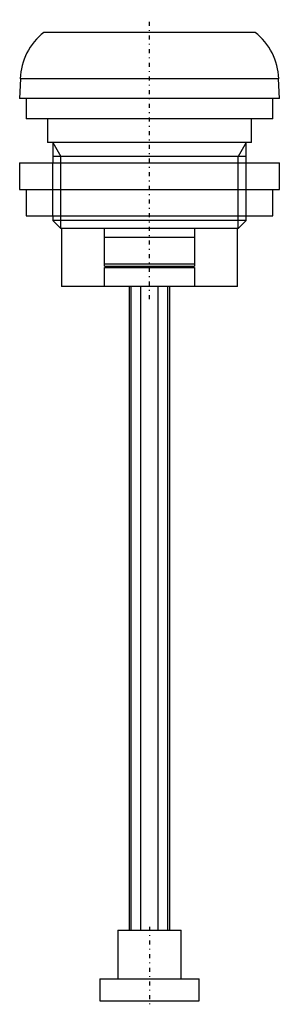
# Model space of a CAD drawing. Extents: x -15 to 15, y -81 to 30.
import ezdxf

# ---------------------------------------------------------------- set-up
doc = ezdxf.new("R2010")
doc.units = 0
doc.linetypes.add('CENTER', pattern=[1.5, 0.45, -0.5, 0.05, -0.5])
for name, color, linetype in [('AM_0', 7, 'CONTINUOUS'), ('AM_10', 7, 'CONTINUOUS'), ('AM_7', 7, 'CENTER')]:
    doc.layers.add(name, color=color, linetype=linetype)

msp = doc.modelspace()

# ---------------------------------------------------------------- linework, layer by layer
at = {"layer": 'AM_0', "color": 7, "linetype": 'CONTINUOUS'}
for p, q in [((12.01, 28.8), (-12.01, 28.8)), ((-14.67, 23.55), (-14.75, 21.3)), ((14.67, 23.55), (-14.67, 23.55)), ((14.75, 21.3), (14.67, 23.55)), ((14.75, 21.3), (-14.75, 21.3)), ((-14, 21.3), (-14, 19)), ((14, 19), (14, 21.3)), ((14, 19), (-14, 19)), ((-11.6, 19), (-11.6, 16.3)), ((11.6, 16.3), (11.6, 19)), ((11.6, 16.3), (-11.6, 16.3)), ((-11, 16.3), (-11, 14)), ((11, 14), (11, 16.3)), ((-14.75, 14), (-14.75, 11)), ((-14.75, 14), (14.75, 14)), ((14.75, 11), (14.75, 14)), ((-14.75, 11), (14.75, 11)), ((-14, 11), (-14, 8)), ((14, 8), (14, 11)), ((-14, 8), (14, 8)), ((-11, 8), (-11, 7.47)), ((11, 7.47), (11, 8)), ((-11, 7.47), (-10.08, 6.55)), ((11, 7.47), (-11, 7.47)), ((10.08, 6.55), (11, 7.47)), ((10.08, 6.55), (-10.08, 6.55)), ((-10, 6.55), (-10, 0)), ((-5.1, 2.3), (-5.1, 6.55)), ((-5.1, 5.6), (5.1, 5.6)), ((5.1, 6.55), (5.1, 2.3)), ((10, 0), (10, 6.55)), ((-5.1, 2.55), (5.1, 2.55)), ((-5.1, 2.3), (5.1, 2.3)), ((-5.1, 0), (-5.1, 2.15)), ((-5.1, 2.15), (5.1, 2.15)), ((5.1, 2.15), (5.1, 0)), ((10, 0), (-10, 0)), ((-2.3, 0), (-2.3, -73)), ((-2.07, -73), (-2.07, 0)), ((-1, -73), (-1, 0)), ((1, -73), (1, 0)), ((2.07, -73), (2.07, 0)), ((2.3, -73), (2.3, 0)), ((-3.6, -73), (-3.6, -78.5)), ((-3.6, -73), (3.6, -73)), ((3.6, -78.5), (3.6, -73)), ((-5.65, -78.5), (-5.65, -81)), ((-5.65, -78.5), (5.65, -78.5)), ((5.65, -81), (5.65, -78.5)), ((-5.65, -81), (5.65, -81))]:
    msp.add_line(p, q, dxfattribs=at)
for centre, start, end in [((-7.68, 23.3), 128.2132, 177.9773), ((7.68, 23.3), 2.0227, 51.7868)]:
    msp.add_arc(centre, 7, start, end, dxfattribs=at)
at = {"layer": 'AM_10', "color": 7, "linetype": 'CONTINUOUS'}
for p, q in [((-11, 16.3), (-10.08, 14.71)), ((11, 16.3), (10.08, 14.71)), ((11, 14.71), (-11, 14.71)), ((-10.08, 6.55), (-10.08, 14.71)), ((10.08, 6.55), (10.08, 14.71)), ((-11, 8), (-11, 14)), ((11, 8), (11, 14))]:
    msp.add_line(p, q, dxfattribs=at)
at = {"layer": 'AM_7', "color": 4, "linetype": 'CENTER'}
for p, q in [((0, -1.44), (0, 30.24)), ((0, -72.6), (0, -81.4))]:
    msp.add_line(p, q, dxfattribs=at)

doc.saveas('drawing.dxf')
